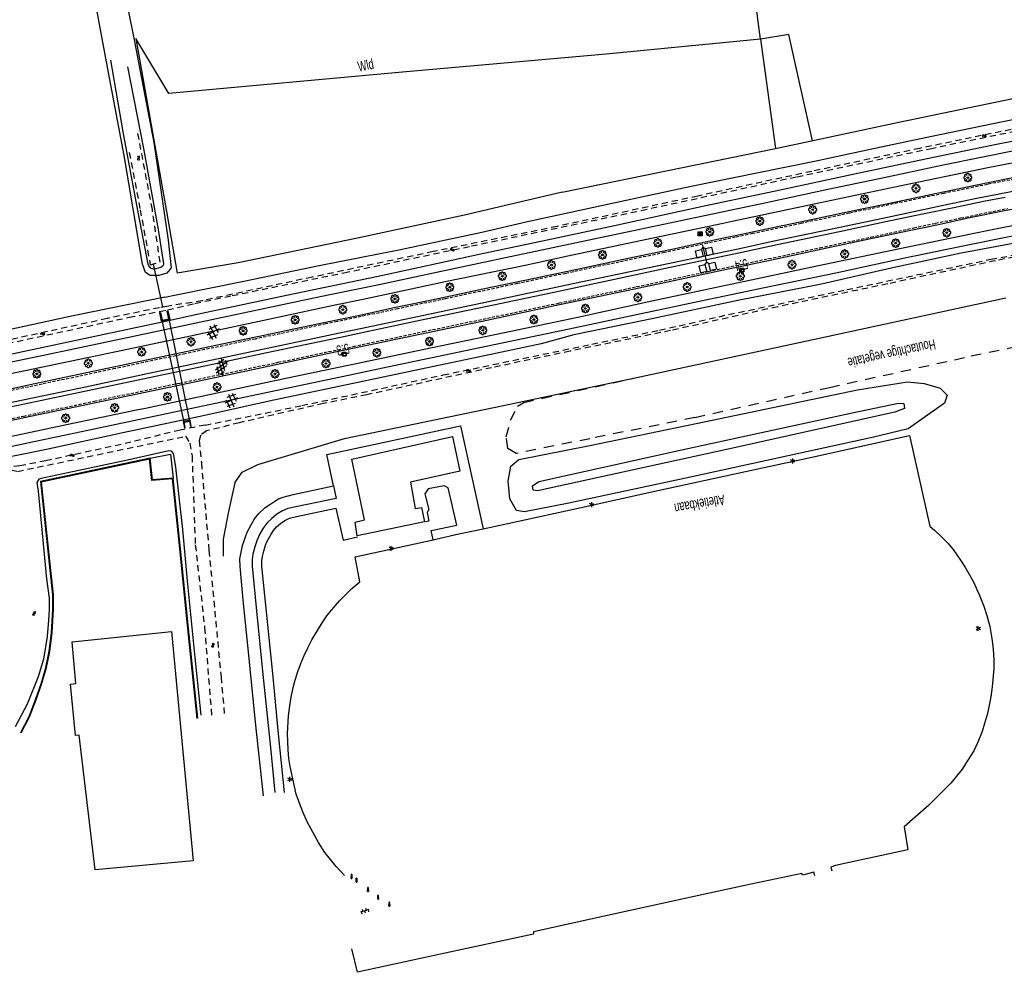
# Model space of a CAD drawing. Extents: x 99796 to 103543, y 406299 to 407646.
# Tile 3 of 85: x 100085 to 100327, y 407286 to 407520. Entities that reach past the tile are written whole.
import ezdxf
from ezdxf.enums import TextEntityAlignment as Align

# ---------------------------------------------------------------- set-up
doc = ezdxf.new("R2010")
doc.units = 0
for name, pattern in [('Cult-sch', [4.5, 2.5, -2]), ('Mi-knt-strp', [1.15, 0.75, -0.4]), ('Slootbodem', [2.5, 1.5, -1])]:
    doc.linetypes.add(name, pattern=pattern)
for name, color, linetype in [('1101', 252, 'CONTINUOUS'), ('1104', 252, 'CONTINUOUS'), ('1107', 252, 'CONTINUOUS'), ('1110', 252, 'CONTINUOUS'), ('1112', 252, 'CONTINUOUS'), ('1202', 252, 'CONTINUOUS'), ('1207', 252, 'Mi-knt-strp'), ('1304', 252, 'CONTINUOUS'), ('1305', 252, 'CONTINUOUS'), ('1403', 252, 'CONTINUOUS'), ('1404', 252, 'CONTINUOUS'), ('1406', 252, 'Slootbodem'), ('1605', 252, 'CONTINUOUS'), ('1701', 252, 'CONTINUOUS'), ('2005', 252, 'Raster'), ('2010', 252, 'Cult-sch'), ('2201', 252, 'CONTINUOUS'), ('2601', 252, 'CONTINUOUS'), ('2602', 252, 'CONTINUOUS'), ('2701', 252, 'CONTINUOUS'), ('2901', 252, 'CONTINUOUS'), ('3001', 252, 'CONTINUOUS'), ('4401', 252, 'CONTINUOUS'), ('4411', 252, 'CONTINUOUS'), ('4413', 252, 'CONTINUOUS'), ('4501', 252, 'CONTINUOUS'), ('4601', 252, 'CONTINUOUS')]:
    doc.layers.add(name, color=color, linetype=linetype)
doc.linetypes.add('Raster', pattern='A,4,-1,[1,dgnlstyle.shx,S=0.004,R=0,X=0,Y=0],-1', length=6)

# ---------------------------------------------------------------- blocks, each defined once
blk = doc.blocks.new('WATERSYMBOOL', base_point=(97503.821083, 403517.176353))
at = {"layer": '4601'}
for points in [[(97503.321083, 403517.326353, 0), (97503.383583, 403517.388853, 0), (97503.508583, 403517.451353, 0), (97503.633583, 403517.451353, 0), (97503.758583, 403517.388853, 0), (97503.821083, 403517.326353, 0), (97503.883583, 403517.263853, 0), (97504.008583, 403517.201353, 0), (97504.133583, 403517.201353, 0), (97504.258583, 403517.263853, 0), (97504.321083, 403517.326353, 0)], [(97503.321083, 403517.026353, 0), (97503.383583, 403517.088853, 0), (97503.508583, 403517.151353, 0), (97503.633583, 403517.151353, 0), (97503.758583, 403517.088853, 0), (97503.821083, 403517.026353, 0), (97503.883583, 403516.963853, 0), (97504.008583, 403516.901353, 0), (97504.133583, 403516.901353, 0), (97504.258583, 403516.963853, 0), (97504.321083, 403517.026353, 0)]]:
    blk.add_polyline3d(points, dxfattribs=at)
blk = doc.blocks.new('LICHTMAST', base_point=(106423.199838, 404577.892233))
at = {"layer": '2701'}
for points in [[(106422.680222, 404577.592233, 0), (106423.719453, 404578.192234, 0)], [(106423.719453, 404577.592234, 0), (106422.680222, 404578.192233, 0)], [(106423.199838, 404577.292233, 0), (106423.199838, 404578.492233, 0)]]:
    blk.add_polyline3d(points, dxfattribs=at)
blk = doc.blocks.new('PAALTJE', base_point=(97500.879966, 403507.602474))
at = {"layer": '3001'}
for points in [[(97500.929966, 403508.552474, 0), (97500.979966, 403508.552474, 0), (97500.979966, 403508.502474, 0), (97500.929966, 403508.502474, 0), (97500.979966, 403507.602474, 0), (97500.779966, 403507.602474, 0), (97500.829966, 403508.502474, 0), (97500.779966, 403508.502474, 0), (97500.779966, 403508.552474, 0), (97500.829966, 403508.552474, 0)], [(97500.829966, 403508.552474, 0), (97500.779966, 403508.552474, 0), (97500.779966, 403508.502474, 0), (97500.829966, 403508.502474, 0), (97500.779966, 403507.602474, 0), (97500.979966, 403507.602474, 0), (97500.929966, 403508.502474, 0), (97500.979966, 403508.502474, 0), (97500.979966, 403508.552474, 0), (97500.929966, 403508.552474, 0)]]:
    blk.add_polyline3d(points, dxfattribs=at)
blk.add_arc((97500.879966, 403508.552474), 0.05, 0, 180, dxfattribs=at)
blk.add_arc((97500.879966, 403508.552474), 0.05, 0, 180, dxfattribs=at)
blk = doc.blocks.new('OV6', base_point=(97503.821083, 403517.176353))
at = {"layer": '4413'}
for points in [[(97503.821083, 403517.176353, 0), (97504.133583, 403517.176353, 0)], [(97503.852333, 403517.176353, 0), (97503.852333, 403517.207603, 0)], [(97503.914833, 403517.176353, 0), (97503.914833, 403517.145103, 0)], [(97503.977333, 403517.176353, 0), (97503.977333, 403517.207603, 0)], [(97504.039833, 403517.176353, 0), (97504.039833, 403517.145103, 0)], [(97504.102333, 403517.176353, 0), (97504.102333, 403517.207603, 0)]]:
    blk.add_polyline3d(points, dxfattribs=at)
blk = doc.blocks.new('BOOM', base_point=(97503.821083, 403507.602474))
at = {"layer": '2901'}
for points in [[(97503.321083, 403507.852474, 0), (97503.071083, 403507.977474, 0), (97502.821083, 403507.727474, 0), (97502.821083, 403507.477474, 0), (97503.071083, 403507.227474, 0), (97503.321083, 403507.352474, 0)], [(97503.491578, 403508.39797, 0), (97503.202364, 403508.39797, 0), (97503.025588, 403508.221193, 0), (97503.025588, 403507.931979, 0)], [(97503.025588, 403507.27297, 0), (97503.025588, 403506.983756, 0), (97503.202364, 403506.806979, 0), (97503.491578, 403506.806979, 0)], [(97504.071083, 403508.102474, 0), (97504.196083, 403508.352474, 0), (97503.946083, 403508.602474, 0), (97503.696083, 403508.602474, 0), (97503.446083, 403508.352474, 0), (97503.571083, 403508.102474, 0)], [(97503.571083, 403507.102474, 0), (97503.446083, 403506.852474, 0), (97503.696083, 403506.602474, 0), (97503.946083, 403506.602474, 0), (97504.196083, 403506.852474, 0), (97504.071083, 403507.102474, 0)], [(97504.616578, 403507.931979, 0), (97504.616578, 403508.221193, 0), (97504.439801, 403508.39797, 0), (97504.150588, 403508.39797, 0)], [(97504.150588, 403506.806979, 0), (97504.439801, 403506.806979, 0), (97504.616578, 403506.983756, 0), (97504.616578, 403507.27297, 0)], [(97504.321083, 403507.352474, 0), (97504.571083, 403507.227474, 0), (97504.821083, 403507.477474, 0), (97504.821083, 403507.727474, 0), (97504.571083, 403507.977474, 0), (97504.321083, 403507.852474, 0)]]:
    blk.add_polyline3d(points, dxfattribs=at)
blk.add_circle((97503.821083, 403507.602474), 0.2, dxfattribs=at)
blk.add_circle((97503.821083, 403507.602474), 0.2, dxfattribs=at)
blk = doc.blocks.new('GV4', base_point=(106423.199838, 404577.892233))
at = {"layer": '4401'}
for points in [[(106423.199838, 404577.923483, 0), (106423.293588, 404577.985983, 0)], [(106423.199838, 404577.829733, 0), (106423.449838, 404577.985983, 0)], [(106423.199838, 404577.985983, 0), (106423.512338, 404577.798483, 0)], [(106423.199838, 404577.892233, 0), (106423.356088, 404577.798483, 0)], [(106423.262338, 404577.798483, 0), (106423.574838, 404577.985983, 0)], [(106423.324838, 404577.985983, 0), (106423.574838, 404577.829733, 0)], [(106423.418588, 404577.798483, 0), (106423.574838, 404577.892233, 0)], [(106423.481088, 404577.985983, 0), (106423.574838, 404577.923483, 0)]]:
    blk.add_polyline3d(points, dxfattribs=at)
blk = doc.blocks.new('GV6', base_point=(97503.821083, 403517.176353))
at = {"layer": '4411'}
for points in [[(97503.821083, 403517.145103, 0), (97503.977333, 403517.270103, 0)], [(97503.821083, 403517.207603, 0), (97503.977333, 403517.082603, 0)], [(97503.883583, 403517.082603, 0), (97504.133583, 403517.270103, 0)], [(97503.883583, 403517.270103, 0), (97504.133583, 403517.082603, 0)], [(97504.039833, 403517.270103, 0), (97504.196083, 403517.145103, 0)], [(97504.039833, 403517.082603, 0), (97504.196083, 403517.207603, 0)]]:
    blk.add_polyline3d(points, dxfattribs=at)
blk = doc.blocks.new('HECTOMETERPAAL', base_point=(97500.879966, 403507.602474))
at = {"layer": '2201'}
blk.add_polyline3d([(97501.379966, 403508.002474, 0), (97501.379966, 403507.202474, 0), (97500.379966, 403507.202474, 0), (97500.379966, 403508.002474, 0)], close=True, dxfattribs=at)
blk.add_polyline3d([(97501.379966, 403508.002474, 0), (97501.379966, 403507.202474, 0), (97500.379966, 403507.202474, 0), (97500.379966, 403508.002474, 0)], close=True, dxfattribs=at)
for points in [[(97500.387999, 403507.279814, 0), (97500.387999, 403507.920491, 0)], [(97500.387999, 403507.920491, 0), (97500.387999, 403507.279814, 0)], [(97500.407999, 403507.279814, 0), (97500.407999, 403507.820491, 0)], [(97500.407999, 403507.279814, 0), (97500.407999, 403507.820491, 0)], [(97500.437999, 403507.679814, 0), (97500.437999, 403507.820491, 0)], [(97500.437999, 403507.679814, 0), (97500.437999, 403507.820491, 0)], [(97500.437999, 403507.820491, 0), (97500.437999, 403507.679814, 0)], [(97500.459598, 403507.99209, 0), (97500.979966, 403507.99209, 0), (97501.298012, 403507.99209, 0)], [(97501.298012, 403507.99209, 0), (97500.979966, 403507.99209, 0), (97500.459598, 403507.99209, 0)], [(97500.459598, 403507.87209, 0), (97501.298012, 403507.87209, 0)], [(97500.459598, 403507.87209, 0), (97501.298012, 403507.87209, 0)], [(97500.459598, 403507.84209, 0), (97500.798012, 403507.84209, 0)], [(97500.459598, 403507.84209, 0), (97500.798012, 403507.84209, 0)], [(97500.798012, 403507.84209, 0), (97500.459598, 403507.84209, 0)], [(97500.798012, 403507.658214, 0), (97500.459598, 403507.658214, 0)], [(97500.798012, 403507.658214, 0), (97500.459598, 403507.658214, 0)], [(97500.459598, 403507.658214, 0), (97500.798012, 403507.658214, 0)], [(97501.298012, 403507.228214, 0), (97500.979966, 403507.228214, 0), (97500.459598, 403507.228214, 0)], [(97501.298012, 403507.228214, 0), (97500.979966, 403507.228214, 0), (97500.459598, 403507.228214, 0)], [(97501.298012, 403507.208214, 0), (97500.979966, 403507.208214, 0), (97500.459598, 403507.208214, 0)], [(97500.459598, 403507.208214, 0), (97500.979966, 403507.208214, 0), (97501.298012, 403507.208214, 0)], [(97500.819612, 403507.820491, 0), (97500.819612, 403507.679814, 0)], [(97500.819612, 403507.820491, 0), (97500.819612, 403507.679814, 0)], [(97500.819612, 403507.679814, 0), (97500.819612, 403507.820491, 0)], [(97501.349612, 403507.820491, 0), (97501.349612, 403507.279814, 0)], [(97501.349612, 403507.820491, 0), (97501.349612, 403507.279814, 0)], [(97501.369612, 403507.920491, 0), (97501.369612, 403507.279814, 0)], [(97501.369612, 403507.279814, 0), (97501.369612, 403507.920491, 0)]]:
    blk.add_polyline3d(points, dxfattribs=at)
for centre, radius, start, end in [((97500.459598, 403507.920491), 0.0716, 90, 180), ((97500.459598, 403507.920491), 0.0716, 90, 180), ((97500.459598, 403507.279814), 0.0716, 180, 270), ((97500.459598, 403507.279814), 0.0716, 180, 270), ((97500.459598, 403507.820491), 0.0516, 90, 180), ((97500.459598, 403507.820491), 0.0516, 90, 180), ((97500.459598, 403507.279814), 0.0516, 180, 270), ((97500.459598, 403507.279814), 0.0516, 180, 270), ((97500.459598, 403507.820491), 0.0216, 90, 180), ((97500.459598, 403507.820491), 0.0216, 90, 180), ((97500.459598, 403507.820491), 0.0216, 90, 180), ((97500.459598, 403507.679814), 0.0216, 180.000004, 270), ((97500.459598, 403507.679814), 0.0216, 180.000004, 270), ((97500.459598, 403507.679814), 0.0216, 180.000004, 270), ((97500.798012, 403507.820491), 0.0216, 0, 90), ((97500.798012, 403507.820491), 0.0216, 0, 90), ((97500.798012, 403507.820491), 0.0216, 0, 90), ((97500.798012, 403507.679814), 0.0216, 270.000004, 0), ((97500.798012, 403507.679814), 0.0216, 270.000004, 0), ((97500.798012, 403507.679814), 0.0216, 270.000004, 0), ((97501.298012, 403507.920491), 0.0716, 0, 90), ((97501.298012, 403507.920491), 0.0716, 0, 90), ((97501.298012, 403507.820491), 0.0516, 0, 90), ((97501.298012, 403507.820491), 0.0516, 0, 90), ((97501.298012, 403507.279814), 0.0716, 270, 0), ((97501.298012, 403507.279814), 0.0516, 270.000003, 0), ((97501.298012, 403507.279814), 0.0516, 270.000003, 0), ((97501.298012, 403507.279814), 0.0716, 270, 0)]:
    blk.add_arc(centre, radius, start, end, dxfattribs=at)
blk = doc.blocks.new('IMG-TELKAST', base_point=(97500.879966, 403507.602474))
at = {"layer": '2601'}
for points in [[(97500.379966, 403508.102474, 0), (97501.379966, 403508.102474, 0), (97501.379966, 403507.102474, 0), (97500.379966, 403507.102474, 0)], [(97500.618198, 403507.866454, 0), (97501.129648, 403507.866454, 0), (97501.129648, 403507.789878, 0), (97500.618198, 403507.789878, 0)], [(97500.618198, 403507.709163, 0), (97501.129648, 403507.709163, 0), (97501.129648, 403507.270405, 0), (97500.618198, 403507.270405, 0)]]:
    blk.add_polyline3d(points, close=True, dxfattribs=at)
for points in [[(97500.416612, 403507.165485, 0), (97500.416612, 403508.044589, 0)], [(97500.438212, 403508.066188, 0), (97501.317777, 403508.066188, 0)], [(97501.317777, 403507.143885, 0), (97500.438212, 403507.143885, 0)], [(97501.339377, 403508.044589, 0), (97501.339377, 403507.165485, 0)]]:
    blk.add_polyline3d(points, dxfattribs=at)
blk.add_circle((97500.703094, 403507.568429), 0.035426, dxfattribs=at)
for centre, start, end in [((97500.438212, 403508.044589), 90, 180), ((97500.438212, 403507.165485), 180, 270), ((97501.317777, 403508.044589), 0, 90), ((97501.317777, 403507.165485), 270, 0)]:
    blk.add_arc(centre, 0.0216, start, end, dxfattribs=at)
blk = doc.blocks.new('TELLUS', base_point=(97500.879966, 403168.234685))
at = {"layer": '2602'}
for points in [[(97500.879966, 403168.234685, 0), (97500.379966, 403168.734685, 0), (97498.579966, 403168.734685, 0), (97498.579966, 403170.234685, 0), (97500.379966, 403170.234685, 0), (97500.379966, 403168.734685, 0)], [(97500.879966, 403168.234685, 0), (97500.379966, 403167.734685, 0), (97500.379966, 403166.234685, 0), (97498.579966, 403166.234685, 0), (97498.579966, 403167.734685, 0), (97500.379966, 403167.734685, 0)], [(97505.104966, 403168.234685, 0), (97504.629966, 403168.234685, 0), (97500.879966, 403168.234685, 0)], [(97504.629966, 403168.234685, 0), (97504.129966, 403168.734685, 0), (97502.329966, 403168.734685, 0), (97502.329966, 403170.234685, 0), (97504.129966, 403170.234685, 0), (97504.129966, 403168.734685, 0)], [(97504.629966, 403168.234685, 0), (97504.129966, 403167.734685, 0), (97504.129966, 403166.234685, 0), (97502.329966, 403166.234685, 0), (97502.329966, 403167.734685, 0), (97504.129966, 403167.734685, 0)]]:
    blk.add_polyline3d(points, dxfattribs=at)

msp = doc.modelspace()

# ---------------------------------------------------------------- linework, layer by layer
at = {"layer": '1101'}
for points in [[(100359.44323, 407486.300202, 0.489478), (100357.441884, 407485.992798, 0.482118), (100350.934547, 407484.940031, 0.418901), (100343.650114, 407483.683118, 0.439701), (100336.088147, 407482.348346, 0.413701), (100328.205806, 407480.803468, 0.379901), (100320.161786, 407479.219475, 0.382501), (100310.750585, 407477.245071, 0.312301), (100298.410189, 407474.630662, 0.190101), (100289.552194, 407472.784781, 0.156301), (100279.175025, 407470.577919, 0.164101), (100268.904772, 407468.429917, 0.184901), (100261.222617, 407466.812708, 0.17003)], [(100262.799788, 407459.399429, 0.174418), (100271.655899, 407461.269164, 0.212601), (100284.165051, 407463.94802, 0.210501), (100294.535142, 407466.129177, 0.206301), (100303.936657, 407468.100229, 0.212601), (100311.130565, 407469.642871, 0.214701), (100318.47274, 407471.220159, 0.237801), (100327.74536, 407473.08802, 0.244101), (100332.352426, 407473.95862, 0.260901), (100337.070879, 407474.836671, 0.277701), (100344.137755, 407476.139405, 0.294501), (100349.202287, 407477.0372, 0.315501), (100353.848469, 407477.791571, 0.313401), (100357.893017, 407478.470319, 0.313401), (100360.686534, 407478.856421, 0.278102)], [(100261.222617, 407466.812708, 0.17003), (100256.816578, 407465.885171, 0.161501), (100253.06223, 407465.082743, 0.163319), (100246.077311, 407463.590392, 0.166701), (100236.064475, 407461.475917, 0.158901), (100224.310067, 407458.993756, 0.148501), (100211.925339, 407456.357368, 0.101701), (100199.255999, 407453.692668, 0.106901), (100188.285392, 407451.370322, 0.109501), (100177.03725, 407449.036428, 0.143301), (100168.260839, 407447.134295, 0.151101), (100163.360995, 407446.108987, 0.149784)], [(100164.916051, 407438.726912, 0.221585), (100172.751677, 407440.378108, 0.201701), (100185.689982, 407443.116197, 0.104201), (100200.1944, 407446.156779, 0.134201), (100216.486957, 407449.610123, 0.104201), (100231.778529, 407452.838459, 0.214701), (100245.009642, 407455.633545, 0.200001), (100259.479043, 407458.698341, 0.160101), (100262.799788, 407459.399429, 0.174418)], [(100163.360995, 407446.108987, 0.149784), (100158.590358, 407445.110717, 0.148501), (100145.822298, 407442.415469, 0.140701), (100136.768725, 407440.531963, 0.174501), (100120.450463, 407437.079736, 0.164101), (100110.07767, 407434.877512, 0.198233)], [(100112.775248, 407427.712842, 0.336046), (100125.266146, 407430.347764, 0.356701), (100141.908508, 407433.866673, 0.241701), (100157.974567, 407437.264138, 0.239201), (100164.916051, 407438.726912, 0.221585)], [(100110.07767, 407434.877512, 0.198233), (100105.437543, 407433.892378, 0.213501), (100092.226919, 407431.118899, 0.234301), (100073.943567, 407427.228578, 0.301901), (100065.615345, 407425.481894, 0.335876)], [(100067.171278, 407418.088422, 0.367515), (100068.237167, 407418.315821, 0.364201), (100088.146608, 407422.541418, 0.306701), (100102.589186, 407425.564119, 0.319201), (100112.775248, 407427.712842, 0.336046)]]:
    msp.add_polyline3d(points, dxfattribs=at)
at = {"layer": '1104'}
for points in [[(100358.376993, 407492.683869, 0.243185), (100351.681468, 407491.548323, 0.248519), (100343.526807, 407490.25006, 0.290101), (100337.102917, 407489.091494, 0.260301), (100330.524799, 407487.848737, 0.243801), (100321.188104, 407486.011797, 0.230601), (100312.268269, 407484.156975, 0.227301), (100298.534986, 407481.24417, 0.085401), (100283.244905, 407478.036323, -0.066399), (100267.339405, 407474.623212, -0.046599), (100259.892275, 407473.065802, 0.006169)], [(100260.4505, 407470.441938, 0.193716), (100281.781983, 407474.914902, 0.191), (100300.436002, 407478.896865, 0.209), (100323.228818, 407483.627984, 0.296), (100345.365983, 407487.821915, 0.377), (100358.840136, 407489.91099, 0.396633)], [(100263.589176, 407455.689015, 0.14222), (100281.710085, 407459.511944, 0.155), (100301.279035, 407463.660055, 0.113), (100323.099178, 407468.128913, 0.104), (100343.710091, 407472.186872, 0.086), (100360.853877, 407475.012132, 0.086), (100361.31771, 407475.077506, 0.086371)], [(100259.892275, 407473.065802, 0.006169), (100252.90167, 407471.603864, 0.055701), (100237.364974, 407468.281278, -0.006999), (100222.228002, 407465.113663, -0.016899), (100204.782095, 407461.409235, -0.023499), (100188.987609, 407458.08404, -0.063099), (100173.785817, 407454.824784, -0.063099), (100162.037953, 407452.389663, -0.047088)], [(100264.114615, 407453.219263, 0.036683), (100267.980155, 407454.029435, 0.037801), (100285.897311, 407457.779684, 0.042201), (100302.497205, 407461.370492, 0.075201), (100319.199544, 407464.796641, 0.099401), (100335.390028, 407468.055898, 0.128001), (100341.974106, 407469.316163, 0.169801), (100345.992577, 407470.059359, 0.172001), (100350.229349, 407470.811867, 0.178601), (100354.33909, 407471.4515, 0.196201), (100357.912388, 407472.046429, 0.189601), (100361.084473, 407472.525501, 0.163201), (100361.729368, 407472.61287, 0.168244)], [(100162.588516, 407449.77606, 0.116855), (100169.801992, 407451.299169, 0.121), (100190.003868, 407455.578038, 0.103), (100209.608954, 407459.660956, 0.127), (100220.08, 407461.905071, 0.194), (100237.537828, 407465.622165, 0.197), (100258.219149, 407469.97405, 0.194), (100260.4505, 407470.441938, 0.193716)], [(100165.705277, 407434.98034, 0.106498), (100167.009887, 407435.255834, 0.106), (100184.817892, 407438.997143, 0.103), (100204.102975, 407443.018967, 0.112), (100222.558063, 407446.892896, 0.109), (100240.702089, 407450.839096, 0.152), (100260.440912, 407455.024832, 0.14), (100263.589176, 407455.689015, 0.14222)], [(100162.037953, 407452.389663, -0.047088), (100159.257185, 407451.813259, -0.043299), (100143.038389, 407448.384502, -0.049899), (100129.947346, 407445.625552, 0.055701), (100113.395881, 407442.128622, 0.075501), (100092.8781, 407437.789031, 0.072201), (100076.689478, 407434.37592, 0.062301), (100064.297665, 407431.743236, 0.064384)], [(100166.201799, 407432.62328, 0.097868), (100175.84404, 407434.646749, 0.101601), (100202.02538, 407440.111005, 0.042201), (100220.394414, 407444.02405, 0.020201), (100238.132011, 407447.751948, 0.029001), (100252.765324, 407450.840586, 0.033401), (100264.114615, 407453.219263, 0.036683)], [(100108.761112, 407438.374242, 0.108849), (100126.320031, 407442.052999, 0.097), (100148.916152, 407446.889171, 0.109), (100162.588516, 407449.77606, 0.116855)], [(100064.836589, 407429.182381, 0.101168), (100080.953073, 407432.568037, 0.064), (100104.091969, 407437.396013, 0.112), (100108.761112, 407438.374242, 0.108849)], [(100114.142976, 407424.080208, 0.047815), (100116.370153, 407424.545997, 0.043), (100135.116931, 407428.49704, 0.118), (100151.288044, 407431.935855, 0.112), (100165.705277, 407434.98034, 0.106498)], [(100068.476579, 407411.885905, 0.15228), (100086.641964, 407415.82472, 0.154401), (100102.207344, 407419.067213, 0.147801), (100123.055559, 407423.512229, 0.141201), (100142.487418, 407427.595147, 0.108201), (100158.795249, 407431.06898, 0.095001), (100166.201799, 407432.62328, 0.097868)], [(100067.956947, 407414.355088, 0.076184), (100076.955836, 407416.265049, 0.064), (100096.942019, 407420.482823, 0.085), (100114.142976, 407424.080208, 0.047815)], [(100145.31985, 407329.325099, -0.19268), (100143.417833, 407347.403273, -0.18601), (100141.775932, 407363.895115, -0.1979), (100140.387893, 407377.327889, -0.19645), (100139.595627, 407385.627435, -0.19183), (100139.57677, 407387.512285, -0.20379), (100139.760497, 407388.73666, -0.21341), (100140.210264, 407390.763682, -0.22043), (100141.320377, 407394.071877, -0.22251), (100142.379082, 407396.042515, -0.17753), (100143.182424, 407397.324587, -0.18377), (100144.25424, 407398.622484, -0.18429), (100145.776011, 407400.113268, -0.17701), (100146.955482, 407400.895114, -0.16843), (100148.113295, 407401.69557, -0.16583), (100149.074848, 407402.206731, -0.15621), (100150.165326, 407402.65764, -0.15075), (100152.639881, 407403.289305, -0.12709), (100162.560555, 407405.463378, -0.04935)], [(100162.560555, 407405.463378, -0.04935), (100163.24566, 407402.31281, -0.05975), (100153.301641, 407400.290913, -0.11513), (100151.351305, 407399.834557, -0.11149), (100150.023249, 407399.299286, -0.12735), (100148.666304, 407398.510187, -0.14321), (100147.375369, 407397.436796, -0.14893), (100146.2244, 407396.33937, -0.15387), (100145.269846, 407395.082169, -0.16141), (100144.440606, 407393.637428, -0.17233), (100143.801239, 407392.152917, -0.17623), (100143.216533, 407390.453003, -0.18819), (100142.740235, 407388.629589, -0.19001), (100142.566225, 407387.321905, -0.19339), (100142.557043, 407385.695587, -0.21497), (100143.582888, 407375.556353, -0.18169), (100145.206033, 407359.118961, -0.17961), (100147.045561, 407341.217608, -0.17935), (100148.152142, 407330.138094, -0.18715)]]:
    msp.add_polyline3d(points, dxfattribs=at)
at = {"layer": '1107'}
for points in [[(100117.527907, 407412.198617, 0.25061), (100090.602455, 407406.475076, 0.14936), (100092.878221, 407384.693231, 0.33861), (100093.549111, 407378.764558, 0.30136), (100093.568761, 407377.224283, 0.31886), (100093.567707, 407375.081031, 0.33711), (100093.236677, 407369.436265, 0.33911), (100092.652133, 407364.800721, 0.33386), (100091.731354, 407360.431068, 0.33411), (100090.729253, 407356.980092, 0.34011), (100089.364514, 407353.087685, 0.31611), (100087.683318, 407348.705733, 0.25861), (100085.658241, 407344.75352, 0.25736)], [(100123.133271, 407407.351053, 0.24436), (100118.085885, 407406.933618, 0.34836), (100117.527907, 407412.198617, 0.25061)], [(100129.215261, 407348.355089, 0.38161), (100126.880935, 407371.237868, 0.36486), (100124.945127, 407389.989171, 0.34911), (100123.487208, 407404.138599, 0.28786), (100123.133271, 407407.351053, 0.24436)]]:
    msp.add_polyline3d(points, dxfattribs=at)
at = {"layer": '1110'}
for points in [[(100199.321854, 407394.892279, -0.207521), (100205.350297, 407396.181667, -0.2515), (100224.136562, 407400.297536, -0.199), (100242.235918, 407404.280729, -0.1465), (100260.722395, 407408.278196, -0.164), (100279.997808, 407412.471737, -0.164), (100304.040179, 407417.781884, -0.0415)], [(100304.040179, 407417.781884, -0.0415), (100309.041207, 407395.56156, -0.1375), (100310.234814, 407394.507229, -0.1095), (100311.726075, 407393.111532, -0.1095), (100313.464662, 407391.376955, -0.1095), (100314.718888, 407389.839215, -0.0815), (100316.533381, 407387.210482, -0.1095), (100317.757374, 407385.328114, -0.1375), (100318.720041, 407383.545844, -0.1095), (100319.727718, 407381.8368, -0.1375), (100320.530498, 407379.991382, -0.0815), (100321.315141, 407378.379077, -0.1655), (100322.255634, 407375.90419, -0.1655), (100323.018104, 407373.599268, -0.1655), (100323.743622, 407370.873132, -0.1095), (100324.260884, 407367.972331, -0.1095), (100324.536974, 407365.401382, -0.0815), (100324.740366, 407362.630096, -0.0825), (100324.743592, 407360.546125, -0.0825), (100324.31796, 407356.11842, -0.0825), (100324.030634, 407353.628593, -0.1575), (100323.538171, 407351.156762, -0.0825), (100323.22026, 407349.496478, -0.1075), (100322.454282, 407347.048641, -0.1325), (100321.90424, 407345.098649, 0.0175), (100320.846751, 407342.46967, -0.0075), (100319.800063, 407340.356531, -0.1325), (100318.322106, 407338.040058, -0.1075), (100316.961714, 407335.885534, -0.1575), (100314.179155, 407332.443218, -0.1325), (100308.808385, 407326.988541, -0.1075), (100302.738024, 407321.708241, -0.0575), (100303.581155, 407316.075021, -0.1175), (100285.859141, 407312.183167, -0.1775), (100284.734092, 407311.839493, -0.162), (100284.931557, 407310.925027, -0.1775)], [(100117.527907, 407412.198617, 0.25061), (100122.48915, 407413.190743, 0.26404), (100123.133271, 407407.351053, 0.24436)], [(100129.066035, 407348.339866, 0.28161), (100126.731719, 407371.222555, 0.26486), (100124.795918, 407389.973782, 0.24911), (100123.338052, 407404.122698, 0.18786), (100123.000159, 407407.189532, 0.14436), (100117.952168, 407406.772047, 0.24836), (100117.396284, 407412.017287, 0.15061), (100090.765669, 407406.356419, 0.04936), (100093.027342, 407384.709458, 0.23861), (100093.699003, 407378.773972, 0.20136), (100093.718762, 407377.225203, 0.21886), (100093.717705, 407375.0766, 0.23711), (100093.386126, 407369.422476, 0.23911), (100092.800182, 407364.775831, 0.23386), (100091.876971, 407360.394638, 0.23411), (100090.872161, 407356.934328, 0.24011), (100089.505343, 407353.035993, 0.21611), (100087.820482, 407348.644491, 0.15861), (100085.791736, 407344.685117, 0.15736)], [(100186.991985, 407392.205016, -0.182094), (100187.662289, 407392.351463, -0.1815), (100193.356278, 407393.616337, -0.164), (100199.321854, 407394.892279, -0.207521)], [(100165.247626, 407309.728781, -0.129), (100163.1844, 407311.982613, -0.199), (100160.44603, 407315.40625, -0.2165), (100158.889994, 407317.83071, -0.199), (100156.055064, 407322.902756, -0.2165), (100155.016321, 407325.357322, -0.2165), (100154.215223, 407327.524309, -0.2165), (100153.394811, 407329.718554, -0.2165), (100151.899268, 407336.508145, -0.269), (100151.614608, 407338.486574, -0.234), (100151.436428, 407340.579139, -0.269), (100151.307961, 407342.688566, -0.199), (100151.28656, 407344.6439, -0.164), (100151.505318, 407348.965725, -0.234), (100151.742976, 407350.8501, -0.1815), (100152.112056, 407353.13293, -0.199), (100152.67302, 407355.953612, -0.234), (100152.997587, 407357.179211, -0.199), (100153.742451, 407359.622009, -0.2515), (100154.536018, 407361.795251, -0.164), (100155.336723, 407363.774932, -0.199), (100156.261275, 407365.692863, -0.1815), (100157.225309, 407367.609983, -0.199), (100158.612153, 407369.94823, -0.2165), (100159.763448, 407371.800689, -0.199), (100160.923979, 407373.48352, -0.2165), (100162.568622, 407375.461517, -0.199), (100164.044517, 407377.165399, -0.234), (100165.135762, 407378.314093, -0.1815), (100167.065496, 407380.242963, -0.1815), (100168.996068, 407381.906476, -0.234), (100167.893527, 407388.032384, -0.199), (100186.991985, 407392.205016, -0.182094)], [(100280.785778, 407309.686676, -0.1155), (100280.561127, 407310.534746, -0.131), (100277.721783, 407309.822604, -0.1465), (100277.613857, 407310.274876, -0.1465), (100263.598245, 407307.317736, -0.162), (100251.125696, 407304.564862, -0.1465), (100234.684648, 407300.987432, -0.1465), (100220.936829, 407297.948919, -0.199), (100211.640477, 407295.894553, -0.1815), (100211.687919, 407295.335706, -0.129), (100188.832271, 407290.467456, -0.2165), (100168.422368, 407285.987571, -0.199), (100167.048757, 407291.772614, -0.164)]]:
    msp.add_polyline3d(points, dxfattribs=at)
at = {"layer": '1112'}
for points in [[(100162.560555, 407405.463378, -0.04935), (100160.938174, 407413.117329, -0.04389), (100174.667596, 407416.114189, -0.01217), (100193.713505, 407420.152383, -0.03115), (100199.321854, 407394.892279, -0.207521)], [(100186.991985, 407392.205016, -0.182094), (100186.516201, 407394.445611, -0.10109), (100192.86179, 407395.820432, -0.13541), (100190.744452, 407404.943811, -0.02491), (100189.696131, 407405.439504, -0.01919), (100185.841995, 407404.66072, -0.01945), (100184.982694, 407403.492625, -0.02205), (100185.933746, 407399.657595, -0.02439), (100185.530165, 407398.863106, -0.02413), (100185.984444, 407396.748847, -0.02361), (100185.126227, 407396.588335, -0.02491)], [(100150.544951, 407330.111435, -0.17805), (100149.073872, 407344.551853, -0.17051), (100147.621768, 407359.394512, -0.15881), (100146.098975, 407374.516875, -0.16323), (100144.965529, 407385.741029, -0.15985), (100144.947402, 407387.062572, -0.15257), (100145.102565, 407388.095786, -0.15075), (100145.427453, 407389.374873, -0.13229), (100145.882363, 407390.833243, -0.12241), (100146.251623, 407391.846874, -0.11903), (100147.20739, 407393.554446, -0.11305), (100147.824833, 407394.477453, -0.10915), (100148.590695, 407395.341874, -0.10837), (100149.529942, 407396.173635, -0.10603), (100150.599066, 407396.931005, -0.11045), (100151.77941, 407397.462899, -0.11201), (100153.457674, 407397.893113, -0.12423), (100163.118482, 407399.929008, -0.08341), (100164.92374, 407392.075309, -0.07093), (100168.439561, 407392.898194, -0.00073)]]:
    msp.add_polyline3d(points, dxfattribs=at)
at = {"layer": '1202'}
for points in [[(100334.675517, 407478.687876, 0.319801), (100326.841604, 407477.205211, 0.283401), (100319.775474, 407475.806364, 0.247001), (100311.986264, 407474.182883, 0.239201), (100297.444221, 407471.078598, 0.262601), (100284.21199, 407468.279042, 0.176801), (100270.379987, 407465.408334, 0.158601), (100261.908717, 407463.587788, 0.156981), (100256.786403, 407462.486961, 0.156001), (100236.989092, 407458.277011, 0.096201), (100222.165045, 407455.171236, 0.122201), (100203.30986, 407451.176607, 0.104001), (100185.88854, 407447.48559, 0.101401), (100169.193652, 407443.977111, 0.215801), (100164.038202, 407442.89419, 0.198545), (100152.104255, 407440.387421, 0.158601), (100136.997458, 407437.1643, 0.153401), (100117.222127, 407433.009857, 0.390001), (100101.668667, 407429.704779, 0.400401), (100087.096822, 407426.643335, 0.260001), (100070.721563, 407423.17509, 0.260001)], [(100083.143916, 407424.828374, 0.327601), (100100.223627, 407428.446376, 0.309401), (100115.689915, 407431.724631, 0.288601), (100130.971428, 407434.932851, 0.200201), (100146.217179, 407438.182795, 0.200201), (100159.523916, 407440.969312, 0.197601), (100164.233356, 407441.967765, 0.20575), (100173.04672, 407443.836295, 0.221001), (100185.299572, 407446.415314, 0.210601), (100201.837626, 407449.912244, 0.231401), (100217.041653, 407453.113758, 0.247001), (100231.562835, 407456.1793, 0.249601), (100245.218631, 407459.092477, 0.247001), (100258.936268, 407462.000811, 0.249601), (100262.103907, 407462.670325, 0.242395), (100271.508377, 407464.65806, 0.221001), (100286.798086, 407467.909866, 0.231401), (100297.791046, 407470.237428, 0.249601), (100307.656359, 407472.287455, 0.275601), (100314.935577, 407473.803648, 0.306801), (100322.187227, 407475.30196, 0.299001), (100327.496138, 407476.356217, 0.364001)]]:
    msp.add_polyline3d(points, dxfattribs=at)
at = {"layer": '1207'}
for points in [[(100330.889877, 407480.970361, 0.398901), (100323.185605, 407479.456403, 0.342201), (100312.444475, 407477.235385, 0.336801), (100300.111901, 407474.672013, 0.226101), (100289.302227, 407472.38394, 0.201801), (100277.383533, 407469.849997, 0.191001), (100265.522581, 407467.357033, 0.188301), (100261.29726, 407466.461857, 0.188301), (100254.421961, 407465.005257, 0.188301), (100243.868213, 407462.738046, 0.185601), (100232.709106, 407460.384407, 0.172101), (100219.618809, 407457.601243, 0.172101), (100207.70533, 407455.088162, 0.177501), (100190.011692, 407451.359519, 0.218001), (100178.325083, 407448.891514, 0.263901), (100163.43297, 407445.767312, 0.288949), (100160.667207, 407445.187085, 0.293601), (100143.328961, 407441.485264, 0.293601), (100126.064476, 407437.86242, 0.307101), (100110.220405, 407434.498411, 0.406729), (100108.889025, 407434.215733, 0.415101), (100090.990868, 407430.411839, 0.423201), (100074.454676, 407426.939123, 0.415101)], [(100067.878794, 407418.603786, 0.401201), (100086.440425, 407422.580534, 0.345101), (100103.810337, 407426.236161, 0.285701), (100124.791917, 407430.68602, 0.355001), (100148.985442, 407435.774022, 0.104201), (100164.833489, 407439.118847, 0.169842), (100167.382788, 407439.656892, 0.180401), (100184.650626, 407443.3155, 0.178001), (100201.40661, 407446.827703, 0.197201), (100217.988994, 407450.341025, 0.173201), (100236.98425, 407454.349437, 0.199601), (100254.551974, 407458.079198, 0.144001), (100262.714237, 407459.801549, 0.211074), (100266.051945, 407460.505852, 0.238501), (100282.011833, 407463.899219, 0.196501), (100294.559729, 407466.534116, 0.266501), (100305.06393, 407468.780094, 0.217501), (100310.42425, 407469.920405, 0.235001), (100316.654426, 407471.212709, 0.291001), (100322.274399, 407472.372764, 0.294501), (100328.087714, 407473.54176, 0.294501)]]:
    msp.add_polyline3d(points, dxfattribs=at)
at = {"layer": '1304'}
msp.add_polyline3d([(100255.201672, 407415.824282, 1.1025), (100289.938082, 407423.364954, 1.3365), (100301.326624, 407425.751879, 0.9855), (100302.643261, 407425.689048, 1.0245), (100302.800154, 407424.450952, 1.0635), (100300.419982, 407423.540765, 1.0245), (100259.47419, 407414.448724, 1.1805), (100212.623125, 407404.208604, 1.1415), (100211.562695, 407404.355376, 1.1025), (100211.442744, 407405.438667, 1.1025), (100212.986279, 407406.528666, 1.0635), (100247.736726, 407414.229345, 1.1415)], close=True, dxfattribs=at)
at = {"layer": '1305'}
msp.add_polyline3d([(100220.365873, 407401.213994, -0.2625), (100209.503277, 407399.069544, -0.2235), (100207.504434, 407399.406132, -0.2625), (100205.872208, 407402.224791, 0.0885), (100205.426996, 407406.547933, -0.1845), (100206.079209, 407410.306676, -0.1455), (100208.047017, 407411.907664, -0.3795), (100225.49616, 407415.375297, -0.1455), (100251.604674, 407420.777027, -0.0285), (100291.239531, 407429.016643, -0.0675), (100303.555359, 407430.946001, -0.4185), (100307.604173, 407430.537071, -0.1455), (100311.520281, 407429.38734, -0.4185), (100313.239114, 407427.739731, -0.1845), (100312.636776, 407425.762589, -0.1455), (100303.678025, 407419.472315, -0.1455), (100294.838359, 407417.3455, -0.1845), (100249.082076, 407407.331815, -0.2235)], close=True, dxfattribs=at)
at = {"layer": '1403'}
msp.add_polyline3d([(100111.947861, 407508.322933, -1.814799), (100115.884375, 407488.288694, -1.824399), (100119.470712, 407468.390801, -1.824399), (100120.839011, 407459.938863, -1.824399), (100120.687764, 407459.543982, -1.824399), (100120.44413, 407459.277251, -1.824399), (100120.136794, 407459.089869, -1.824399), (100119.466987, 407458.860764, -1.824399), (100118.933525, 407458.730751, -1.824399), (100118.361693, 407458.671519, -1.824399), (100117.856171, 407458.775454, -1.824399), (100117.659476, 407458.890193, -1.824399), (100117.172953, 407459.420675, -1.824399), (100117.006805, 407459.885963, -1.824399), (100114.257541, 407474.371755, -1.824399), (100110.869762, 407492.351868, -1.824399), (100107.8262, 407509.964296, -1.824399)], dxfattribs=at)
at = {"layer": '1404'}
for points in [[(100109.378155, 407536.052876, -0.508), (100113.629829, 407514.965126, -0.529), (100118.417945, 407489.766889, -0.526), (100121.971872, 407465.783843, -0.556), (100122.655835, 407458.934152, -0.586), (100121.635851, 407457.663828, -0.553), (100119.620841, 407457.084918, -0.616), (100117.503014, 407457.05586, -0.676), (100116.367918, 407457.845994, -0.778), (100115.635898, 407459.859141, -0.856), (100111.111161, 407486.567983, -1), (100107.31807, 407506.902107, -0.916), (100103.073847, 407529.868895, -0.805)], [(100523.332041, 407493.49814, -0.331), (100507.376996, 407496.179977, -0.316), (100494.050142, 407498.288864, -0.4), (100483.072829, 407499.092036, -0.325), (100464.209822, 407499.967107, -0.22), (100446.712878, 407500.734144, -0.268), (100427.241903, 407500.810885, -0.163), (100411.666092, 407500.360125, -0.172), (100394.076016, 407499.302888, -0.217), (100376.702007, 407497.680896, -0.244), (100359.807816, 407495.418155, -0.283), (100342.168939, 407492.490822, -0.202), (100325.811934, 407489.354872, -0.211), (100309.524965, 407486.017012, -0.235), (100291.636866, 407482.20008, -0.268), (100271.125045, 407477.791944, -0.301), (100253.616181, 407474.071124, -0.226), (100231.546816, 407469.240912, -0.151), (100215.066132, 407465.749943, -0.229), (100198.345166, 407462.203094, -0.292), (100173.523184, 407456.83197, -0.262), (100150.988158, 407452.170887, -0.253), (100128.655043, 407447.437161, -0.286), (100122.396529, 407446.073387, -0.31075)], [(100121.087675, 407451.773624, -0.555001), (100123.893004, 407452.350819, -0.556), (100140.504074, 407455.683091, -0.493), (100159.006845, 407459.510827, -0.523), (100179.009047, 407463.483849, -0.556), (100198.997092, 407467.741111, -0.391), (100210.169982, 407470.345088, -0.385), (100216.22805, 407471.686938, -0.262), (100230.973866, 407474.862003, -0.274), (100250.797999, 407479.06413, -0.28), (100266.509038, 407482.295075, -0.358), (100280.678925, 407485.159078, -0.316), (100298.216101, 407488.94509, -0.379), (100311.506819, 407491.702923, -0.358), (100326.922816, 407494.914123, -0.37), (100341.017824, 407497.775891, -0.412)], [(100335.585978, 407466.112041, -0.346), (100316.743087, 407462.568917, -0.355), (100299.525913, 407458.868959, -0.31), (100282.430929, 407454.973051, -0.343), (100261.896011, 407450.969854, -0.373), (100241.161045, 407446.553894, -0.301), (100221.547019, 407442.481035, -0.25), (100213.583838, 407440.280878, -0.382), (100198.122021, 407437.058129, -0.397), (100178.98595, 407433.034071, -0.25), (100162.71798, 407429.61798, -0.25), (100147.87009, 407426.460051, -0.253), (100130.525369, 407422.666521, -0.273596)], [(100121.087675, 407451.773624, -0.555001), (100098.609831, 407447.148823, -0.547), (100076.338928, 407442.339101, -0.595), (100057.890918, 407438.167148, -0.502), (100034.252089, 407433.091068, -0.454), (100011.406001, 407428.096944, -0.406), (99991.099071, 407423.848995, -0.355), (99964.004277, 407417.723659, -0.328), (99963.527404, 407416.778272, -0.388), (99963.441025, 407415.635848, -0.316), (99964.088108, 407413.447985, -0.223), (99964.636, 407412.9, -0.132), (99965.390669, 407412.766141, -0.199)], [(100138.288132, 407406.213555, -0.0535), (100140.151991, 407408.757952, -0.4642), (100143.935141, 407410.691844, -0.38712), (100165.256195, 407417.052866, -0.2685), (100203.887516, 407425.100765, -0.4835), (100236.665075, 407431.943697, -0.4405), (100279.915236, 407441.304897, -0.3115), (100327.694481, 407451.631721, -0.5695)], [(100122.396529, 407446.073387, -0.31075), (100112.743898, 407443.970012, -0.348922), (100087.381061, 407438.623124, -0.337), (100061.979052, 407433.152908, -0.313), (100037.737436, 407428.351788, -0.323372)], [(100130.525369, 407422.666521, -0.273596), (100110.822078, 407418.442854, -0.256), (100092.04587, 407414.390111, -0.22), (100068.544876, 407409.594917, -0.226), (100048.420858, 407405.450159, -0.244), (100046.520125, 407405.025287, -0.25278), (100026.338827, 407400.514149, -0.346), (100022.541213, 407399.76243, -0.321992), (100004.983973, 407396.287062, -0.211), (99992.340153, 407393.569965, -0.143618), (99979.364901, 407390.781644, -0.07447)], [(100130.049095, 407349.100321, 0.1452), (100128.549573, 407363.269028, 0.14256), (100126.695845, 407382.134319, 0.13848), (100125.571865, 407394.733999, 0.0264), (100123.798501, 407409.991442, -0.0288), (100123.281266, 407413.362093, -0.00552), (100122.757103, 407413.925982, -0.00648), (100122.070744, 407414.003133, 0.01104), (100111.997131, 407411.732925, -0.006), (100090.743459, 407407.236772, 0.04008), (100090.207882, 407407.059045, 0.04512), (100089.648632, 407406.268995, 0.04368), (100089.987482, 407404.12636, 0.04752), (100092.087482, 407382.565851, 0.10392), (100092.695471, 407377.863647, 0.1032), (100092.73275, 407375.115366, 0.1032), (100092.535149, 407372.441225, 0.1032), (100092.232461, 407368.47708, 0.1476), (100091.317181, 407362.892545, 0.1992), (100090.034709, 407358.543544, 0.20472), (100087.29812, 407351.813438, 0.16776), (100084.395876, 407346.24829, 0.13176)], [(100138.288132, 407406.213555, -0.0535), (100136.775403, 407399.170437, -0.3545), (100135.459589, 407392.341815, -0.6985), (100135.486108, 407388.171145, -0.739)]]:
    msp.add_polyline3d(points, dxfattribs=at)
at = {"layer": '1406'}
for points in [[(100524.453258, 407495.84516, -1.735), (100506.663618, 407498.872263, -1.768), (100492.564, 407500.506, -1.715), (100487.899, 407501.151, -1.792), (100468.476, 407502.733, -1.823), (100449.496, 407503.556, -1.828), (100425.516, 407503.754, -1.915), (100404.218, 407503.046, -1.917), (100384.568, 407501.507, -1.875), (100374.986, 407500.54, -1.808), (100359.440311, 407498.44917, -1.941), (100341.244, 407495.47, -1.93), (100306.522, 407488.309, -1.914), (100280.01, 407482.653, -1.969), (100252.021, 407476.586, -1.873), (100217.46, 407469.132, -1.955), (100186.996, 407462.941, -2), (100157.312, 407456.67, -2.051), (100130.271, 407450.885, -1.978), (100121.612364, 407449.485747, -2.263155)], [(100121.807056, 407448.636807, -2.311276), (100128.494, 407450.23, -1.917), (100137.647, 407452.149, -1.979), (100165.098, 407457.755, -2.032), (100196.444, 407464.336, -1.978), (100238.152, 407473.059, -1.936), (100276.402, 407481.343, -1.869), (100309.067, 407488.227, -1.9), (100341.686, 407494.966, -1.965), (100355.849342, 407497.378488, -1.904505), (100370.105, 407499.449, -1.844), (100391.917022, 407501.744937, -1.842203), (100404.905, 407502.549, -1.841), (100417.763197, 407503.097936, -1.844388), (100432.397, 407503.391, -1.848), (100459.51, 407502.705, -1.761), (100471.051025, 407502.021541, -1.763995), (100483.359, 407501.056, -1.767), (100508.164, 407498.17, -1.879), (100537.695, 407492.985, -1.85)], [(100112.397, 407487.292, -2.273), (100115.082, 407473.185, -2.33), (100117.531, 407459.739, -2.478), (100119.968, 407460.375, -2.589), (100118.059, 407473.273, -2.599), (100114.346, 407492.835, -2.701)], [(100131.03784, 407420.369363, -2.122421), (100154.772129, 407425.132344, -1.978), (100189.477, 407432.67, -2.014), (100226.032483, 407440.2335, -2.047), (100242.615893, 407443.653372, -2.025474), (100259.567, 407447.5, -2.004), (100288.616, 407453.614, -2.011), (100323.959, 407461.063, -1.981), (100353.218005, 407466.399052, -1.929), (100378.24498, 407470.062583, -1.991), (100401.445529, 407472.283424, -1.956), (100430.21144, 407473.470202, -2.06), (100461.152, 407472.738, -1.864), (100487.185, 407470.561, -1.97), (100511.906569, 407467.246908, -1.865), (100539.143491, 407461.843617, -1.882)], [(100538.122, 407461.729, -2.066), (100516.615, 407465.983, -2.037), (100494.919, 407469.357, -1.899), (100476.186, 407471.164, -1.894), (100455.816, 407472.48, -2.011), (100443.46573, 407472.79617, -2.012385), (100429.747446, 407472.911691, -2.014), (100404.563, 407472.074, -2.101), (100387.848003, 407470.708858, -2.027), (100378.278501, 407469.721788, -2.027492), (100367.482, 407468.065, -2.028), (100344.568, 407464.375, -2.126), (100325.146003, 407460.724022, -2.05), (100298.668462, 407455.030253, -2.049), (100271.691717, 407449.423919, -2.121), (100245.358, 407443.576, -2.17), (100220.659129, 407438.510688, -2.039), (100201.395, 407434.444, -1.962), (100170.724, 407427.803, -1.994), (100160.095, 407425.647, -1.98), (100139.388, 407420.937, -2.023), (100131.362818, 407418.912641, -2.184689)], [(100121.612364, 407449.485747, -2.263155), (100119.807, 407449.186, -2.272), (100106.925, 407446.525, -2.147), (100083.247, 407441.32, -2.286), (100080.692, 407440.862, -2.213), (100066.228, 407437.766, -2.107), (100045.531, 407433.253, -1.952), (100024.075, 407428.549, -1.904), (99998.252, 407423.051, -1.864), (99980.155, 407419.091, -1.891), (99965.13, 407416.123, -2.026), (99965.356, 407415.405, -1.936)], [(99965.356, 407415.405, -1.936), (99991.919, 407421.182, -1.831), (100024.281, 407428.234, -1.811), (100054.822, 407434.502, -1.984), (100082.406, 407440.386, -2.058), (100112.336, 407446.818, -2.148), (100119.875, 407448.268, -2.159), (100121.807056, 407448.636807, -2.311276)], [(100131.03784, 407420.369363, -2.122421), (100124.862, 407419.13, -2.16), (100112.814297, 407416.151348, -2.125833), (100091.894548, 407411.58175, -2.069), (100085.529123, 407410.330004, -2.119), (100081.013864, 407409.775549, -2.052), (100055.247, 407404.227, -1.925), (100027.701, 407398.314, -1.994), (100014.67961, 407395.474916, -2.027969), (100001.844, 407392.854, -2.062), (99982.869, 407388.78, -1.928), (99981.631241, 407388.464889, -1.932), (99981.876645, 407388.079254, -1.905), (99985.401, 407388.726, -1.984), (99998.469752, 407391.47478, -2.041), (100023.156, 407396.693, -2.002), (100047.291, 407401.948, -2), (100064.566, 407405.638, -1.898), (100080.255, 407409.004, -2.023), (100083.333, 407409.355, -2.049), (100084.962, 407408.994, -2.413)], [(100084.962, 407408.994, -2.413), (100126.184201, 407417.613741, -2.1135), (100127.28198, 407415.942232, -2.4195), (100127.804887, 407412.771562, -2.3515), (100128.614976, 407390.913892, -2.3855), (100130.907063, 407370.583007, -2.3515), (100132.603979, 407348.995348, -2.3515)], [(100131.362818, 407418.912641, -2.184689), (100129.922527, 407417.885733, -2.5235), (100129.56868, 407416.500628, -2.6095), (100130.095532, 407411.057682, -2.4805), (100131.947744, 407389.61275, -2.5235), (100134.946395, 407358.477786, -2.7815), (100135.738897, 407349.332718, -2.7815)]]:
    msp.add_polyline3d(points, dxfattribs=at)
at = {"layer": '1605'}
for points in [[(100120.616, 407449.398, -2.49), (100118.325, 407459.836, -2.66)], [(100122.339931, 407446.313241, -0.773699), (100120.299962, 407445.884087, -0.773699), (100119.866338, 407447.955721, -1.766899), (100120.061916, 407447.996699, -1.8), (100120.454561, 407446.121016, -1.8)], [(100120.454561, 407446.121016, -1.8), (100122.099277, 407446.467095, -1.8)], [(100120.454561, 407446.121016, -1.8), (100122.099277, 407446.467095, -1.8)], [(100125.878211, 407421.106436, -2.452799), (100120.454561, 407446.121016, -1.8)], [(100121.668261, 407448.345759, -1.8), (100121.863466, 407448.390835, -1.863099)], [(100122.099277, 407446.467095, -1.8), (100121.668261, 407448.345759, -1.8)], [(100121.863466, 407448.390835, -1.863099), (100122.339931, 407446.313241, -0.773699)], [(100122.099277, 407446.467095, -1.8), (100127.183926, 407421.335169, -2.477999)], [(100127.433893, 407420.003378, -3.687599), (100127.630215, 407420.040258, -1.887599), (100127.344113, 407421.56651, -0.677999), (100125.643518, 407421.268114, -0.652799), (100125.945267, 407419.688218, -1.828799), (100126.141589, 407419.725844, -3.628799), (100125.878211, 407421.106436, -2.452799)], [(100127.183926, 407421.335169, -2.477999), (100125.878211, 407421.106436, -2.452799)], [(100125.878211, 407421.106436, -2.452799), (100127.183926, 407421.335169, -2.477999)], [(100127.183926, 407421.335169, -2.477999), (100127.433893, 407420.003378, -3.687599)]]:
    msp.add_polyline3d(points, dxfattribs=at)
at = {"layer": '1701'}
for points in [[(100167.024501, 407412.014331, 6.9295), (100191.76567, 407417.561259, 6.8895), (100193.552958, 407409.048771, 6.8495), (100181.465486, 407406.360719, 6.9295), (100182.638749, 407399.840809, 2.9295), (100184.190897, 407400.090514, 3.0495), (100184.878023, 407396.612547, 3.0495), (100168.368237, 407393.154841, 3.0095), (100167.833588, 407396.492095, 3.0095), (100170.151801, 407397.060464, 3.0895)], [(100128.047804, 407313.320702, 8.1395), (100104.019381, 407311.142553, 8.2835), (100100.123793, 407344.198403, 7.4195), (100099.193695, 407344.140313, 7.3715), (100097.921174, 407356.700435, 7.2275), (100099.28553, 407356.91477, 7.1795), (100098.400876, 407367.123218, 7.1795), (100122.79265, 407369.666488, 7.3235)]]:
    msp.add_polyline3d(points, close=True, dxfattribs=at)
at = {"layer": '2005'}
for points in [[(100271.113124, 407488.23505, -0.148), (100301.396009, 407494.74425, -0.168099), (100331.770163, 407501.00013, -0.266899), (100350.003224, 407504.359224, -0.274499), (100364.047941, 407506.732607, -0.270699), (100369.807613, 407507.623323, -0.171899), (100371.447638, 407507.772426, -0.147606), (100375.7081, 407508.159765, -0.084499), (100384.530705, 407508.736068, -0.092099), (100399.904233, 407509.70129, -0.145299), (100417.758804, 407510.87662, -0.095899), (100429.526996, 407511.143723, -0.160499), (100425.073039, 407534.179055, -0.236499), (100420.637336, 407559.828797, -0.350499), (100417.226833, 407579.642871, -0.342899)], [(100267.401116, 407515.125143, -0.2325), (100263.323544, 407546.208984, -0.3375), (100259.33076, 407574.920552, -0.3375)], [(100280.188889, 407490.13691, -0.0925), (100274.380907, 407516.300853, -0.0575), (100267.401116, 407515.125143, -0.2325), (100271.113124, 407488.23505, -0.148)], [(100267.401116, 407515.125143, -0.2325), (100229.548982, 407511.403651, -0.1625), (100179.49341, 407507.018235, -0.4075), (100122.138916, 407501.792025, -0.4075), (100114.012225, 407515.256407, -0.5475), (100121.556228, 407472.828238, -0.5125), (100124.116894, 407457.628065, -0.361)], [(100218.706113, 407477.52186, -0.31), (100248.267036, 407483.632826, -0.205), (100271.113124, 407488.23505, -0.148)], [(100218.706113, 407477.52186, -0.31), (100194.745045, 407471.863144, -0.268), (100168.469083, 407466.274091, -0.415), (100139.148068, 407460.164988, -0.319), (100124.116894, 407457.628065, -0.361)]]:
    msp.add_polyline3d(points, dxfattribs=at)
at = {"layer": '2010'}
for points in [[(100251.322892, 407422.225886, -0.274), (100284.356904, 407429.594138, -0.322), (100319.180172, 407437.321135, -0.379), (100344.677177, 407442.732119, -0.277), (100345.766079, 407442.647928, -0.277), (100349.524897, 407442.161777, -0.418232)], [(100251.322892, 407422.225886, -0.274), (100225.521159, 407417.017185, -0.343), (100207.414013, 407413.404026, -0.379), (100205.359888, 407414.593884, -0.433), (100204.992947, 407417.456024, -0.469), (100206.018146, 407421.560922, -0.613), (100207.744073, 407425.02805, -0.631), (100209.265109, 407425.921002, -0.625), (100236.665075, 407431.943697, -0.4405)]]:
    msp.add_polyline3d(points, dxfattribs=at)

# ---------------------------------------------------------------- block references
at = {"layer": '2201'}
for p in [(100262.813177, 407458.418199, 0.220901), (100165.175926, 407437.764445, 0.220901)]:
    msp.add_blockref('HECTOMETERPAAL', p, dxfattribs=at)
at = {"layer": '2601'}
msp.add_blockref('IMG-TELKAST', (100252.595824, 407467.292213, 0.193501), dxfattribs=at)
at = {"layer": '2602', "rotation": 103.304043}
msp.add_blockref('TELLUS', (100254.164248, 407460.422347, 0.313391), dxfattribs=at)
at = {"layer": '2701'}
for p in [(100275.350642, 407411.510461, -0.235), (100225.972664, 407400.794664, -0.271), (100176.7057, 407390.046456, -0.328), (100320.904609, 407370.39555, -0.133), (100151.84274, 407333.378457, -0.139)]:
    msp.add_blockref('LICHTMAST', p, dxfattribs=at)
at = {"layer": '2901'}
for p in [(100318.355021, 407481.126079, 0.419), (100305.620116, 407478.481868, 0.371), (100292.982068, 407475.835049, 0.359), (100280.247908, 407473.231071, 0.278), (100267.267134, 407470.444181, 0.278), (100254.968088, 407467.813009, 0.29), (100313.173142, 407467.583158, 0.179), (100242.211949, 407465.083116, 0.317), (100300.630834, 407465.029099, 0.179), (100228.618738, 407462.1569, 0.240201), (100288.094115, 407462.34987, 0.182), (100216.087234, 407459.662073, 0.261201), (100275.165122, 407459.738814, 0.164), (100204.01096, 407456.938141, 0.286), (100262.483117, 407456.923985, 0.146), (100191.111025, 407454.214954, 0.283), (100249.420014, 407454.26301, 0.155), (100177.628827, 407451.353931, 0.25), (100237.309095, 407451.726833, 0.07), (100164.845865, 407448.691839, 0.247), (100224.425178, 407448.983901, 0.076), (100153.148081, 407446.201109, 0.253), (100211.762917, 407446.264067, 0.079), (100140.362885, 407443.514058, 0.25), (100199.216884, 407443.600112, 0.142), (100127.553847, 407440.81583, 0.253), (100186.128821, 407440.88512, 0.148), (100115.433987, 407438.328081, 0.253), (100173.196849, 407438.114994, 0.169), (100102.351885, 407435.530015, 0.253), (100160.720106, 407435.477116, 0.175), (100089.704897, 407432.936841, 0.217), (100148.174819, 407432.93088, 0.178), (100133.95684, 407429.721762, 0.23016), (100121.765863, 407427.281105, 0.163), (100108.796522, 407424.599812, 0.26856), (100096.765068, 407422.060856, 0.16)]:
    msp.add_blockref('BOOM', p, dxfattribs=at)
at = {"layer": '3001'}
for p in [(100166.992005, 407309.054174, 0.31), (100168.20496, 407308.112049, 0.31), (100171.029847, 407305.815035, -0.136), (100173.509028, 407303.934135, -0.139), (100176.266115, 407302.216032, -0.136)]:
    msp.add_blockref('PAALTJE', p, dxfattribs=at)
at = {"layer": '4401', "xscale": 10, "yscale": 11.5, "zscale": 10, "rotation": 250.736193}
msp.add_blockref('GV4', (100135.628041, 407436.437869, -0.936), dxfattribs=at)
at = {"layer": '4411', "xscale": 9.5, "yscale": 13, "zscale": 9.5}
for p, rotation in [((100133.512076, 407444.898003, -0.936), 252.3455159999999), ((100138.07891, 407428.039947, -0.936), 247.959025)]:
    msp.add_blockref('GV6', p, dxfattribs=dict(at, rotation=rotation))
at = {"layer": '4413', "xscale": 7, "yscale": 16, "zscale": 7, "rotation": 195.54123}
msp.add_blockref('OV6', (100171.251875, 407301.370018, -0.127), dxfattribs=at)
at = {"layer": '4601'}
for p, rotation in [((100322.42192, 407491.426134, 3.335), 11.604762), ((100114.706066, 407485.891097, 3.335), 102.315551), ((100191.72309, 407463.445106, 3.335), 359.267456), ((100091.135036, 407442.773097, 3.335), 5.058267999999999), ((100195.743051, 407433.737033, 3.335), 5.250273), ((100098.417979, 407412.955129, 3.335), 8.353551), ((100089.038815, 407374.088057, 3.335), 80.51233), ((100132.95589, 407366.283947, 3.335), 93.23969799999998)]:
    msp.add_blockref('WATERSYMBOOL', p, dxfattribs=dict(at, rotation=rotation))

# ---------------------------------------------------------------- texts
at = {"layer": '4501', "width": 0.68}
for s, rotation, p in [('Wld', 11.76829, (100170.439389, 407508.783006, -0.271)), ('5.4', 191.309924, (100262.739789, 407459.681445, 0.146)), ('Houtachtige vegetatie', 192.249512, (100299.57397, 407438.199931, -0.235)), ('5.3', 191.917787, (100164.881256, 407438.89209, 0.148)), ('Atletiekbaan', 190.471628, (100252.48332, 407400.888168, -0.235))]:
    msp.add_text(s, height=2.5, rotation=rotation, dxfattribs=at).set_placement(p, align=Align.MIDDLE)

doc.saveas('drawing.dxf')
